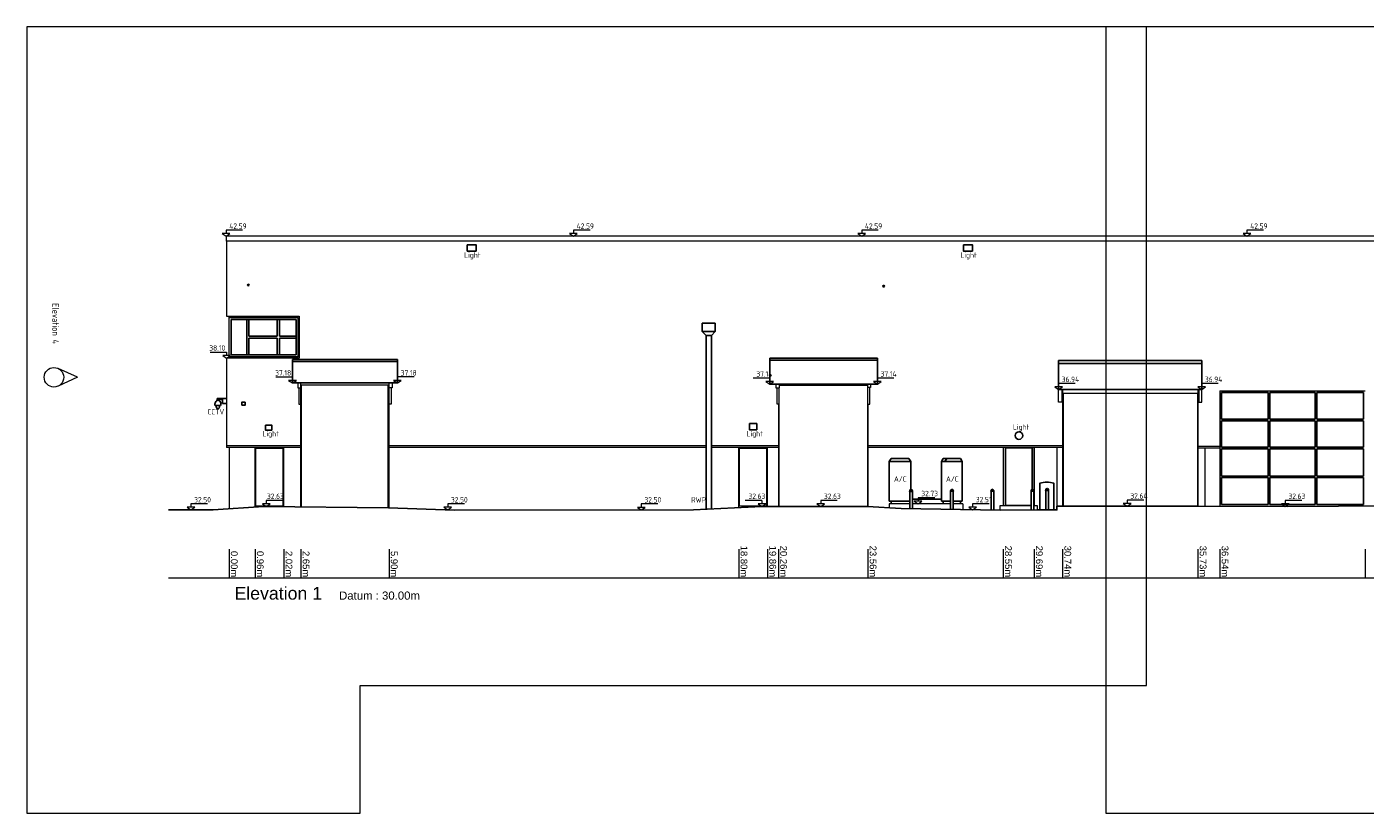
# Model space of a CAD drawing. Header units: metres. Extents: x 526783 to 527427, y 725511 to 725696.
# Tile 1 of 21: x 526783 to 526833, y 725511 to 725540. Entities that reach past the tile are written whole.
import ezdxf
from ezdxf.enums import TextEntityAlignment as Align

# ---------------------------------------------------------------- set-up
doc = ezdxf.new("R2010")
doc.units = ezdxf.units.M
for name, color, linetype, lineweight in [('Door', 8, 'Continuous', 9), ('Text', 7, 'Continuous', 9), ('Wall', 7, 'Continuous', 9)]:
    doc.layers.add(name, color=color, linetype=linetype, lineweight=lineweight)
for name, color, linetype in [('Fixture', 253, 'Continuous'), ('Roof 1', 254, 'Continuous'), ('Service', 254, 'Continuous'), ('Surface', 7, 'Continuous'), ('Window 1', 3, 'Continuous'), ('Window 2', 8, 'Continuous')]:
    doc.layers.add(name, color=color, linetype=linetype)
doc.layers.add('Plot Frames', color=1, linetype='Continuous', lineweight=9, plot=False)
doc.styles.add('arial', font='arial.ttf')
doc.styles.add('ISOCP', font='isocp.shx', dxfattribs={"width": 0.9})

msp = doc.modelspace()

# ---------------------------------------------------------------- linework, layer by layer
at = {"layer": 'Door'}
for p, q in [((526793.423, 725522.615), (526793.423, 725527.1)), ((526796.623, 725522.58), (526796.623, 725527.1)), ((526814.293, 725527.01), (526814.293, 725522.629)), ((526821.513, 725526.81, 0), (526821.513, 725522.64, 0)), ((526826.463, 725526.81, 0), (526826.463, 725522.64, 0)), ((526811.033, 725526.4), (526811.033, 725522.63)), ((526792.743, 725524.77), (526791.743, 725524.77)), ((526791.743, 725522.635), (526791.743, 725524.77)), ((526792.743, 725522.635), (526792.743, 725524.77)), ((526810.583, 725524.77), (526809.583, 725524.77)), ((526809.583, 725522.635), (526809.583, 725524.77)), ((526810.583, 725522.635), (526810.583, 725524.77)), ((526819.373, 725524.8), (526819.373, 725522.66)), ((526820.363, 725524.78), (526819.393, 725524.78)), ((526820.363, 725524.78), (526820.363, 725523.26)), ((526820.383, 725524.8), (526820.383, 725523.26)), ((526792.743, 725522.635), (526791.743, 725522.635)), ((526810.583, 725522.635), (526809.583, 725522.635))]:
    msp.add_line(p, q, dxfattribs=at)
at = {"layer": 'Door', "flags": 128}
msp.add_lwpolyline([(526819.393, 725524.78), (526819.393, 725522.68), (526820.333, 725522.68)], dxfattribs=at)
at = {"layer": 'Fixture'}
for p, q in [((526815.853, 725523.19), (526815.853, 725523.2)), ((526815.853, 725523.19), (526815.953, 725523.19)), ((526815.853, 725522.545), (526815.853, 725523.175)), ((526815.953, 725523.175), (526815.853, 725523.175)), ((526815.953, 725523.2), (526815.953, 725523.19)), ((526815.953, 725523.175), (526815.953, 725522.543)), ((526817.363, 725523.2), (526817.363, 725523.21)), ((526817.363, 725523.2), (526817.463, 725523.2)), ((526817.363, 725522.52), (526817.363, 725523.185)), ((526817.463, 725523.185), (526817.363, 725523.185)), ((526817.463, 725523.21), (526817.463, 725523.2)), ((526817.463, 725523.185), (526817.463, 725522.518)), ((526818.853, 725523.2), (526818.853, 725523.21)), ((526818.853, 725523.2), (526818.953, 725523.2)), ((526818.853, 725522.496), (526818.853, 725523.185)), ((526818.953, 725523.185), (526818.853, 725523.185)), ((526818.953, 725523.21), (526818.953, 725523.2)), ((526818.953, 725523.185), (526818.953, 725522.494)), ((526820.333, 725523.2), (526820.333, 725523.21)), ((526820.333, 725523.2), (526820.433, 725523.2)), ((526820.333, 725522.498), (526820.333, 725523.185)), ((526820.433, 725523.185), (526820.333, 725523.185)), ((526820.433, 725523.21), (526820.433, 725523.2)), ((526820.433, 725523.185), (526820.433, 725522.499)), ((526820.873, 725523.23), (526820.873, 725523.24)), ((526820.873, 725523.23), (526820.973, 725523.23)), ((526820.873, 725522.5), (526820.873, 725523.215)), ((526820.973, 725523.215), (526820.873, 725523.215)), ((526820.973, 725523.24), (526820.973, 725523.23)), ((526820.973, 725523.215), (526820.973, 725522.5))]:
    msp.add_line(p, q, dxfattribs=at)
msp.add_lwpolyline([(526820.653, 725522.5), (526820.653, 725523.48, -0.153846), (526821.173, 725523.48), (526821.173, 725522.5)], format="xyb", dxfattribs=at)
for centre, radius, start, end in [((526815.853, 725523.183), 0.0075, 90, 270), ((526815.853, 725523.183), 0.0075, 90, 270), ((526815.903, 725523.2), 0.05, 0, 180), ((526815.953, 725523.183), 0.0075, 270, 90), ((526817.363, 725523.193), 0.0075, 90, 270), ((526817.363, 725523.193), 0.0075, 90, 270), ((526817.413, 725523.21), 0.05, 0, 180), ((526817.463, 725523.193), 0.0075, 270, 90), ((526818.853, 725523.193), 0.0075, 90, 270), ((526818.853, 725523.193), 0.0075, 90, 270), ((526818.903, 725523.21), 0.05, 0, 180), ((526818.953, 725523.193), 0.0075, 270, 90), ((526820.333, 725523.193), 0.0075, 90, 270), ((526820.333, 725523.193), 0.0075, 90, 270), ((526820.383, 725523.21), 0.05, 0, 180), ((526820.433, 725523.193), 0.0075, 270, 90), ((526820.873, 725523.223), 0.0075, 90, 270), ((526820.873, 725523.223), 0.0075, 90, 270), ((526820.923, 725523.24), 0.05, 0, 180), ((526820.973, 725523.223), 0.0075, 270, 90)]:
    msp.add_arc(centre, radius, start, end, dxfattribs=at)
at = {"layer": 'Plot Frames'}
for points in [[(526783.293, 725511.315), (526795.587, 725511.315), (526795.587, 725516.028), (526824.593, 725516.028), (526824.593, 725540.315), (526783.293, 725540.315)], [(526823.085, 725511.315), (526835.379, 725511.315), (526835.379, 725516.028), (526864.385, 725516.028), (526864.385, 725540.315), (526823.085, 725540.315)]]:
    msp.add_lwpolyline(points, close=True, dxfattribs=at)
at = {"layer": 'Roof 1'}
for p, q in [((526793.093, 725528.05), (526796.963, 725528.05)), ((526793.093, 725527.18), (526793.093, 725528.05)), ((526793.093, 725527.97), (526796.963, 725527.97)), ((526796.963, 725527.18), (526796.963, 725528.05)), ((526810.693, 725527.14), (526810.693, 725528.1)), ((526810.693, 725528.1), (526814.663, 725528.1)), ((526814.663, 725528.02), (526810.693, 725528.02)), ((526814.663, 725527.14), (526814.663, 725528.1)), ((526821.343, 725526.94, 0), (526821.343, 725528.01, 0)), ((526821.343, 725528.01, 0), (526826.623, 725528.01, 0)), ((526821.343, 725527.9, 0), (526826.623, 725527.9, 0)), ((526826.623, 725526.94, 0), (526826.623, 725528.01, 0)), ((526793.093, 725527.18), (526796.963, 725527.18)), ((526814.663, 725527.14), (526810.693, 725527.14)), ((526821.343, 725526.94, 0), (526826.623, 725526.94, 0))]:
    msp.add_line(p, q, dxfattribs=at)
at = {"layer": 'Service'}
for p, q in [((526808.683, 725529.38), (526808.203, 725529.38)), ((526808.203, 725529.08), (526808.203, 725529.38)), ((526808.683, 725529.08), (526808.683, 725529.38)), ((526808.343, 725528.93), (526808.203, 725529.08)), ((526808.683, 725529.08), (526808.203, 725529.08)), ((526808.343, 725528.93), (526808.343, 725522.524)), ((526808.343, 725528.93), (526808.543, 725528.93)), ((526808.543, 725528.93), (526808.683, 725529.08)), ((526808.543, 725528.93), (526808.543, 725522.534)), ((526790.243, 725526.35), (526790.443, 725526.35)), ((526790.283, 725526.35), (526790.283, 725526.3)), ((526790.313, 725526.535), (526790.313, 725526.61)), ((526790.313, 725526.61), (526790.663, 725526.61)), ((526790.383, 725526.53), (526790.383, 725526.57)), ((526790.383, 725526.57), (526790.513, 725526.57)), ((526790.404, 725526.35), (526790.404, 725526.3)), ((526790.513, 725526.61), (526790.513, 725526.42)), ((526790.513, 725526.42), (526790.663, 725526.42)), ((526815.103, 725524.29), (526815.173, 725524.4)), ((526815.173, 725524.4), (526815.823, 725524.4)), ((526815.893, 725524.29), (526815.823, 725524.4)), ((526817.023, 725524.29), (526817.093, 725524.4)), ((526817.723, 725524.4), (526817.093, 725524.4)), ((526817.153, 725524.29), (526817.223, 725524.4)), ((526817.793, 725524.29), (526817.723, 725524.4)), ((526815.103, 725524.29), (526815.103, 725522.82)), ((526815.893, 725524.29), (526815.103, 725524.29)), ((526815.893, 725524.29), (526815.893, 725523.249)), ((526817.023, 725524.29), (526817.023, 725522.82)), ((526817.793, 725524.29), (526817.023, 725524.29)), ((526817.793, 725524.29), (526817.793, 725522.82)), ((526817.023, 725522.89), (526815.953, 725522.89)), ((526815.853, 725522.82), (526815.103, 725522.82)), ((526817.363, 725522.82), (526817.023, 725522.82)), ((526817.793, 725522.82), (526817.463, 725522.82))]:
    msp.add_line(p, q, dxfattribs=at)
for points in [[(526799.535, 725532.275), (526799.865, 725532.275), (526799.865, 725532.045), (526799.535, 725532.045)], [(526817.835, 725532.275), (526818.165, 725532.275), (526818.165, 725532.045), (526817.835, 725532.045)], [(526791.223, 725526.36), (526791.343, 725526.36), (526791.343, 725526.47), (526791.223, 725526.47)], [(526792.333, 725525.44), (526792.103, 725525.44), (526792.103, 725525.62), (526792.333, 725525.62)], [(526809.946, 725525.685), (526810.216, 725525.685), (526810.216, 725525.455), (526809.946, 725525.455)]]:
    msp.add_lwpolyline(points, close=True, dxfattribs=at)
at = {"layer": 'Service', "elevation": 0, "flags": 128}
msp.add_lwpolyline([(526790.443, 725526.35, 0.474138), (526790.344, 725526.545, 0.47532), (526790.243, 725526.35, -0.47532)], format="xyb", dxfattribs=at)
at = {"layer": 'Service'}
for points in [[(526815.173, 725522.73), (526815.173, 725522.82)], [(526817.093, 725522.82), (526817.093, 725522.73)], [(526817.733, 725522.73), (526817.733, 725522.82)]]:
    msp.add_lwpolyline(points, dxfattribs=at)
at = {"layer": 'Service', "elevation": 0}
msp.add_lwpolyline([(526815.853, 725522.82), (526815.853, 725522.73)], dxfattribs=at)
at = {"layer": 'Service'}
for centre, radius in [((526791.463, 725530.79), 0.03), ((526814.893, 725530.75), 0.03), ((526819.883, 725525.24), 0.14)]:
    msp.add_circle(centre, radius, dxfattribs=at)
msp.add_arc((526790.344, 725526.3), 0.0604, 180, 0, dxfattribs=at)
at = {"layer": 'Surface', "flags": 128}
msp.add_lwpolyline([(526788.524, 725522.5), (526790.173, 725522.5), (526792.023, 725522.63), (526796.633, 725522.58), (526799.063, 725522.49), (526807.883, 725522.5), (526810.403, 725522.63)], dxfattribs=at)
at = {"layer": 'Surface', "elevation": 0, "flags": 128}
msp.add_lwpolyline([(526810.403, 725522.63), (526814.303, 725522.63), (526815.543, 725522.55), (526819.193, 725522.49), (526820.553, 725522.5), (526821.283, 725522.5), (526821.283, 725522.64), (526826.463, 725522.64), (526829.793, 725522.63), (526833.543, 725522.65), (526838.403, 725522.64), (526838.613, 725522.61), (526846.183, 725522.61), (526847.363, 725522.58), (526856.363, 725522.58), (526856.923, 725522.51), (526857.743, 725522.49), (526862.433, 725522.49), (526863.493, 725522.55), (526865.271, 725522.55)], dxfattribs=at)
at = {"layer": 'Text', "extrusion": (-1.23834e-12, -0.010332, 0.999947)}
for p, q in [((526791.255, 725532.811), (526790.643, 725532.811)), ((526790.643, 725532.811), (526790.643, 725532.687)), ((526804.065, 725532.811), (526803.453, 725532.811)), ((526803.453, 725532.811), (526803.453, 725532.687)), ((526814.695, 725532.811), (526814.083, 725532.811)), ((526814.083, 725532.811), (526814.083, 725532.687)), ((526828.905, 725532.811), (526828.293, 725532.811)), ((526828.293, 725532.811), (526828.293, 725532.687)), ((526790.643, 725532.687), (526790.501, 725532.687)), ((526790.501, 725532.687), (526790.643, 725532.59)), ((526790.643, 725532.59), (526790.786, 725532.687)), ((526790.786, 725532.687), (526790.643, 725532.687)), ((526803.453, 725532.687), (526803.311, 725532.687)), ((526803.311, 725532.687), (526803.453, 725532.59)), ((526803.453, 725532.59), (526803.596, 725532.687)), ((526803.596, 725532.687), (526803.453, 725532.687)), ((526814.083, 725532.687), (526813.941, 725532.687)), ((526813.941, 725532.687), (526814.083, 725532.59)), ((526814.083, 725532.59), (526814.226, 725532.687)), ((526814.226, 725532.687), (526814.083, 725532.687)), ((526828.293, 725532.687), (526828.151, 725532.687)), ((526828.151, 725532.687), (526828.293, 725532.59)), ((526828.293, 725532.59), (526828.436, 725532.687)), ((526828.436, 725532.687), (526828.293, 725532.687)), ((526790.663, 725528.321), (526790.663, 725528.197)), ((526790.663, 725528.197), (526790.521, 725528.197)), ((526790.521, 725528.197), (526790.663, 725528.1)), ((526790.663, 725528.1), (526790.806, 725528.197)), ((526790.806, 725528.197), (526790.663, 725528.197)), ((526793.093, 725527.277), (526792.951, 725527.277)), ((526792.951, 725527.277), (526793.093, 725527.18)), ((526793.093, 725527.401), (526793.093, 725527.277)), ((526793.093, 725527.18), (526793.236, 725527.277)), ((526793.236, 725527.277), (526793.093, 725527.277)), ((526796.963, 725527.277), (526796.821, 725527.277)), ((526796.821, 725527.277), (526796.963, 725527.18)), ((526797.575, 725527.401), (526796.963, 725527.401)), ((526796.963, 725527.401), (526796.963, 725527.277)), ((526796.963, 725527.18), (526797.106, 725527.277)), ((526797.106, 725527.277), (526796.963, 725527.277)), ((526810.693, 725527.361), (526810.082, 725527.361)), ((526810.693, 725527.361), (526810.693, 725527.237)), ((526815.275, 725527.361), (526814.663, 725527.361)), ((526814.663, 725527.361), (526814.663, 725527.237)), ((526810.693, 725527.237), (526810.551, 725527.237)), ((526810.551, 725527.237), (526810.693, 725527.14)), ((526810.693, 725527.14), (526810.836, 725527.237)), ((526810.836, 725527.237), (526810.693, 725527.237)), ((526814.663, 725527.237), (526814.521, 725527.237)), ((526814.521, 725527.237), (526814.663, 725527.14)), ((526814.663, 725527.14), (526814.806, 725527.237)), ((526814.806, 725527.237), (526814.663, 725527.237)), ((526821.343, 725527.037, 0), (526821.201, 725527.037, 0)), ((526821.201, 725527.037, 0), (526821.343, 725526.94, 0)), ((526821.955, 725527.161, 0), (526821.343, 725527.161, 0)), ((526821.343, 725527.161, 0), (526821.343, 725527.037, 0)), ((526821.343, 725526.94, 0), (526821.486, 725527.037, 0)), ((526821.486, 725527.037, 0), (526821.343, 725527.037, 0)), ((526826.623, 725527.037, 0), (526826.481, 725527.037, 0)), ((526826.481, 725527.037, 0), (526826.623, 725526.94, 0)), ((526827.235, 725527.161, 0), (526826.623, 725527.161, 0)), ((526826.623, 725527.161, 0), (526826.623, 725527.037, 0)), ((526826.623, 725526.94, 0), (526826.766, 725527.037, 0)), ((526826.766, 725527.037, 0), (526826.623, 725527.037, 0)), ((526792.735, 725522.85), (526792.124, 725522.85)), ((526792.124, 725522.85), (526792.124, 725522.726)), ((526810.403, 725522.851), (526809.792, 725522.851)), ((526810.403, 725522.851), (526810.403, 725522.727)), ((526813.185, 725522.851), (526812.573, 725522.851)), ((526812.573, 725522.851), (526812.573, 725522.727)), ((526816.775, 725522.951), (526816.163, 725522.951)), ((526816.163, 725522.951), (526816.163, 725522.827)), ((526824.485, 725522.861), (526823.873, 725522.861)), ((526823.873, 725522.861), (526823.873, 725522.737)), ((526830.315, 725522.851), (526829.703, 725522.851)), ((526829.703, 725522.851), (526829.703, 725522.727)), ((526789.349, 725522.597), (526789.206, 725522.597)), ((526789.206, 725522.597), (526789.349, 725522.5)), ((526789.96, 725522.721), (526789.349, 725522.721)), ((526789.349, 725522.721), (526789.349, 725522.597)), ((526789.349, 725522.5), (526789.492, 725522.597)), ((526789.492, 725522.597), (526789.349, 725522.597)), ((526792.124, 725522.726), (526791.981, 725522.726)), ((526791.981, 725522.726), (526792.124, 725522.629)), ((526792.124, 725522.629), (526792.267, 725522.726)), ((526792.267, 725522.726), (526792.124, 725522.726)), ((526798.818, 725522.596), (526798.675, 725522.596)), ((526798.675, 725522.596), (526798.818, 725522.499)), ((526799.43, 725522.72), (526798.818, 725522.72)), ((526798.818, 725522.72), (526798.818, 725522.596)), ((526798.818, 725522.499), (526798.961, 725522.596)), ((526798.961, 725522.596), (526798.818, 725522.596)), ((526805.953, 725522.594), (526805.81, 725522.594)), ((526805.81, 725522.594), (526805.953, 725522.498)), ((526806.565, 725522.719), (526805.953, 725522.719)), ((526805.953, 725522.719), (526805.953, 725522.594)), ((526805.953, 725522.498), (526806.096, 725522.594)), ((526806.096, 725522.594), (526805.953, 725522.594)), ((526810.403, 725522.727), (526810.261, 725522.727)), ((526810.261, 725522.727), (526810.403, 725522.63)), ((526810.403, 725522.63), (526810.546, 725522.727)), ((526810.546, 725522.727), (526810.403, 725522.727)), ((526812.573, 725522.727), (526812.431, 725522.727)), ((526812.431, 725522.727), (526812.573, 725522.63)), ((526812.573, 725522.63), (526812.716, 725522.727)), ((526812.716, 725522.727), (526812.573, 725522.727)), ((526816.163, 725522.827), (526816.021, 725522.827)), ((526816.021, 725522.827), (526816.163, 725522.73)), ((526816.163, 725522.73), (526816.306, 725522.827)), ((526816.306, 725522.827), (526816.163, 725522.827)), ((526818.174, 725522.603), (526818.031, 725522.603)), ((526818.031, 725522.603), (526818.174, 725522.507)), ((526818.786, 725522.727), (526818.174, 725522.727)), ((526818.174, 725522.727), (526818.174, 725522.603)), ((526818.174, 725522.507), (526818.317, 725522.603)), ((526818.317, 725522.603), (526818.174, 725522.603)), ((526823.873, 725522.737), (526823.731, 725522.737)), ((526823.731, 725522.737), (526823.873, 725522.64)), ((526823.873, 725522.64), (526824.016, 725522.737)), ((526824.016, 725522.737), (526823.873, 725522.737)), ((526829.703, 725522.727), (526829.561, 725522.727)), ((526829.561, 725522.727), (526829.703, 725522.63)), ((526829.703, 725522.63), (526829.846, 725522.727)), ((526829.846, 725522.727), (526829.703, 725522.727))]:
    msp.add_line(p, q, dxfattribs=at)
at = {"layer": 'Text', "extrusion": (1.2384e-12, -0.010332, 0.999947)}
for p, q in [((526790.052, 725528.321), (526790.663, 725528.321)), ((526792.482, 725527.401), (526793.093, 725527.401))]:
    msp.add_line(p, q, dxfattribs=at)
at = {"layer": 'Text', "color": 8}
for p, q in [((526785.159, 725527.391, 0), (526784.445, 725527.718, 0)), ((526785.159, 725527.391, 0), (526784.445, 725527.064, 0)), ((526790.753, 725521.051), (526790.753, 725520)), ((526791.713, 725521.051), (526791.713, 725520)), ((526792.773, 725521.051), (526792.773, 725520)), ((526793.403, 725521.051), (526793.403, 725520)), ((526796.653, 725521.051), (526796.653, 725520)), ((526809.553, 725521.051), (526809.553, 725520)), ((526810.613, 725521.051), (526810.613, 725520)), ((526811.013, 725521.051), (526811.013, 725520)), ((526814.313, 725521.051), (526814.313, 725520)), ((526819.303, 725521.051), (526819.303, 725520)), ((526820.443, 725521.051), (526820.443, 725520)), ((526821.493, 725521.051, 0), (526821.493, 725520, 0)), ((526826.483, 725521.051, 0), (526826.483, 725520, 0)), ((526827.293, 725521.051), (526827.293, 725520)), ((526832.653, 725521.051), (526832.653, 725520))]:
    msp.add_line(p, q, dxfattribs=at)
at = {"layer": 'Text', "color": 8, "extrusion": (0, 1, 0)}
msp.add_line((526788.524, 725520), (526883.323, 725520), dxfattribs=at)
at = {"layer": 'Text', "color": 8}
msp.add_circle((526784.295, 725527.391, 0), 0.36, dxfattribs=at)
at = {"layer": 'Wall'}
for p, q in [((526810.653, 725532.59), (526790.643, 725532.59)), ((526790.643, 725532.59), (526790.643, 725532.41)), ((526810.653, 725532.41), (526790.643, 725532.41)), ((526790.663, 725532.41), (526790.663, 725529.64)), ((526875.333, 725532.59), (526810.653, 725532.59)), ((526875.333, 725532.41), (526810.653, 725532.41)), ((526790.753, 725528.1), (526790.753, 725529.64)), ((526790.663, 725528.1), (526790.663, 725524.8)), ((526793.293, 725527.18), (526793.293, 725527)), ((526793.293, 725527), (526793.403, 725527)), ((526793.323, 725527), (526793.323, 725526.4)), ((526793.403, 725522.615), (526793.403, 725527.18)), ((526796.653, 725527.1), (526793.403, 725527.1)), ((526793.403, 725527), (526793.403, 725527.1)), ((526796.653, 725522.579), (526796.653, 725527.18)), ((526796.653, 725527), (526796.653, 725527.1)), ((526796.763, 725527), (526796.653, 725527)), ((526796.733, 725527), (526796.733, 725526.4)), ((526796.763, 725527.18), (526796.763, 725527)), ((526810.923, 725527.14), (526810.923, 725527)), ((526810.923, 725527), (526811.043, 725527)), ((526811.043, 725527.14), (526811.043, 725527)), ((526811.043, 725527.1), (526814.293, 725527.1)), ((526814.293, 725527.14), (526814.293, 725527.01)), ((526814.413, 725527.01), (526814.293, 725527.01)), ((526814.303, 725527.01), (526814.303, 725526.4)), ((526814.383, 725526.4), (526814.383, 725527.01)), ((526814.413, 725527.14), (526814.413, 725527.01)), ((526821.343, 725526.47, 0), (526821.343, 725526.94, 0)), ((526821.463, 725526.94, 0), (526821.463, 725526.47, 0)), ((526821.493, 725526.94, 0), (526821.493, 725522.64, 0)), ((526821.493, 725526.81, 0), (526826.483, 725526.81, 0)), ((526826.483, 725526.94, 0), (526826.483, 725522.64, 0)), ((526826.513, 725526.94, 0), (526826.513, 725526.47, 0)), ((526826.623, 725526.47, 0), (526826.623, 725526.94, 0)), ((526827.293, 725526.89), (526827.293, 725522.638)), ((526827.293, 725526.89), (526832.653, 725526.89)), ((526793.323, 725526.4), (526793.403, 725526.4)), ((526796.733, 725526.4), (526796.653, 725526.4)), ((526811.013, 725526.4), (526811.013, 725522.63)), ((526814.303, 725526.4), (526814.383, 725526.4)), ((526814.313, 725526.4), (526814.313, 725522.629)), ((526821.463, 725526.47, 0), (526821.343, 725526.47, 0)), ((526826.513, 725526.47, 0), (526826.623, 725526.47, 0)), ((526793.403, 725524.86), (526790.663, 725524.86)), ((526808.343, 725524.86), (526796.653, 725524.86)), ((526811.013, 725524.86), (526808.543, 725524.86)), ((526821.493, 725524.86), (526814.313, 725524.86)), ((526827.293, 725524.84), (526826.483, 725524.84)), ((526793.403, 725524.8), (526790.663, 725524.8)), ((526790.753, 725524.8), (526790.753, 725522.534)), ((526791.713, 725522.608), (526791.713, 725524.8)), ((526792.773, 725522.622), (526792.773, 725524.8)), ((526808.343, 725524.8), (526796.653, 725524.8)), ((526810.653, 725524.8), (526808.543, 725524.8)), ((526809.553, 725522.586), (526809.553, 725524.8)), ((526810.613, 725522.63), (526810.613, 725524.8)), ((526811.013, 725524.8), (526810.653, 725524.8)), ((526821.493, 725524.8), (526814.313, 725524.8)), ((526819.303, 725524.8), (526819.303, 725522.66)), ((526820.443, 725524.8), (526820.443, 725522.66)), ((526821.283, 725524.8, 0), (526821.283, 725522.64, 0)), ((526827.293, 725524.78), (526826.483, 725524.78)), ((526826.733, 725524.78), (526826.733, 725522.639)), ((526815.093, 725522.73), (526815.093, 725522.579)), ((526815.853, 725522.73), (526815.093, 725522.73)), ((526817.363, 725522.73), (526815.953, 725522.73)), ((526817.813, 725522.73), (526817.463, 725522.73)), ((526817.813, 725522.73), (526817.813, 725522.513))]:
    msp.add_line(p, q, dxfattribs=at)
for points in [[(526790.663, 725529.64), (526793.343, 725529.64), (526793.343, 725528.1), (526790.663, 725528.1)], [(526811.033, 725527), (526811.033, 725526.4), (526810.963, 725526.4), (526810.963, 725527)]]:
    msp.add_lwpolyline(points, dxfattribs=at)
at = {"layer": 'Wall', "flags": 128}
for points in [[(526819.193, 725522.49), (526819.193, 725522.66), (526820.333, 725522.66)], [(526820.433, 725522.66), (526820.553, 725522.66)], [(526820.553, 725522.66), (526820.553, 725522.5)]]:
    msp.add_lwpolyline(points, dxfattribs=at)
at = {"layer": 'Window 1'}
for p, q in [((526791.403, 725528.22), (526791.403, 725529.52)), ((526791.483, 725528.91), (526791.483, 725529.52)), ((526792.533, 725528.91), (526792.533, 725529.52)), ((526792.613, 725528.91), (526792.613, 725529.52)), ((526792.533, 725528.91), (526791.483, 725528.91)), ((526791.483, 725528.22), (526791.483, 725528.83)), ((526792.533, 725528.83), (526791.483, 725528.83)), ((526792.533, 725528.22), (526792.533, 725528.83)), ((526793.223, 725528.91), (526792.613, 725528.91)), ((526792.613, 725528.22), (526792.613, 725528.83)), ((526793.223, 725528.83), (526792.613, 725528.83)), ((526827.353, 725526.83), (526827.353, 725525.85)), ((526827.353, 725526.83), (526829.073, 725526.83)), ((526829.073, 725526.83), (526829.073, 725525.85)), ((526829.133, 725526.83), (526830.813, 725526.83)), ((526829.133, 725526.83), (526829.133, 725525.85)), ((526830.813, 725526.83), (526830.813, 725525.85)), ((526830.873, 725526.83), (526832.593, 725526.83)), ((526830.873, 725526.83), (526830.873, 725525.85)), ((526832.593, 725526.83), (526832.593, 725525.85)), ((526827.353, 725525.85), (526829.073, 725525.85)), ((526829.133, 725525.85), (526830.813, 725525.85)), ((526830.873, 725525.85), (526832.593, 725525.85)), ((526827.353, 725525.79), (526827.353, 725524.81)), ((526827.353, 725525.79), (526829.073, 725525.79)), ((526829.073, 725525.79), (526829.073, 725524.81)), ((526829.133, 725525.79), (526830.813, 725525.79)), ((526829.133, 725525.79), (526829.133, 725524.81)), ((526830.813, 725525.79), (526830.813, 725524.81)), ((526830.873, 725525.79), (526832.593, 725525.79)), ((526830.873, 725525.79), (526830.873, 725524.81)), ((526832.593, 725525.79), (526832.593, 725524.81)), ((526827.353, 725524.81), (526829.073, 725524.81)), ((526829.133, 725524.81), (526830.813, 725524.81)), ((526830.873, 725524.81), (526832.593, 725524.81)), ((526827.353, 725524.75), (526827.353, 725523.75)), ((526827.353, 725524.75), (526829.073, 725524.75)), ((526829.073, 725524.75), (526829.073, 725523.75)), ((526829.133, 725524.75), (526829.133, 725523.75)), ((526829.133, 725524.75), (526830.813, 725524.75)), ((526830.813, 725524.75), (526830.813, 725523.75)), ((526830.873, 725524.75), (526832.593, 725524.75)), ((526830.873, 725524.75), (526830.873, 725523.75)), ((526832.593, 725524.75), (526832.593, 725523.75)), ((526827.353, 725523.75), (526829.073, 725523.75)), ((526827.353, 725523.69), (526827.353, 725522.7)), ((526827.353, 725523.69), (526829.073, 725523.69)), ((526829.073, 725523.69), (526829.073, 725522.7)), ((526829.133, 725523.75), (526830.813, 725523.75)), ((526829.133, 725523.69), (526829.133, 725522.7)), ((526829.133, 725523.69), (526830.813, 725523.69)), ((526830.813, 725523.69), (526830.813, 725522.7)), ((526830.873, 725523.75), (526832.593, 725523.75)), ((526830.873, 725523.69), (526832.593, 725523.69)), ((526830.873, 725523.69), (526830.873, 725522.7)), ((526832.593, 725523.69), (526832.593, 725522.7)), ((526827.353, 725522.7), (526829.073, 725522.7)), ((526829.133, 725522.7), (526830.813, 725522.7)), ((526830.873, 725522.7), (526832.593, 725522.7))]:
    msp.add_line(p, q, dxfattribs=at)
msp.add_lwpolyline([(526790.833, 725529.52), (526793.223, 725529.52), (526793.223, 725528.22), (526790.833, 725528.22)], close=True, dxfattribs=at)
at = {"layer": 'Window 2'}
for p, q in [((526790.753, 725529.6), (526793.303, 725529.6)), ((526793.303, 725529.6), (526793.303, 725528.14)), ((526793.303, 725528.14), (526790.753, 725528.14))]:
    msp.add_line(p, q, dxfattribs=at)

# ---------------------------------------------------------------- texts
at = {"layer": 'Text', "style": 'ISOCP', "width": 0.9}
for s, p in [('42.59', (526790.761, 725532.864, 0)), ('42.59', (526803.571, 725532.864)), ('42.59', (526814.201, 725532.864, 0)), ('42.59', (526828.411, 725532.864, 0)), ('Light', (526799.423, 725531.8)), ('Light', (526817.723, 725531.8)), ('38.10', (526790.024, 725528.374)), ('37.18', (526792.454, 725527.454, 0)), ('37.18', (526797.081, 725527.454)), ('37.14', (526810.199, 725527.414)), ('37.14', (526814.781, 725527.414)), ('36.94', (526821.461, 725527.214, 0)), ('36.94', (526826.741, 725527.214, 0)), ('CCTV', (526789.953, 725526.02)), ('Light', (526791.985, 725525.21)), ('Light', (526809.835, 725525.21)), ('Light', (526819.663, 725525.46)), ('A/C', (526815.273, 725523.54)), ('A/C', (526817.193, 725523.54)), ('32.50', (526789.466, 725522.774, 0)), ('32.63', (526792.151, 725522.903)), ('32.50', (526798.935, 725522.773)), ('32.50', (526806.071, 725522.772)), ('RWP', (526807.793, 725522.77)), ('32.63', (526809.909, 725522.904)), ('32.63', (526812.691, 725522.904)), ('32.73', (526816.281, 725523.004)), ('32.51', (526818.292, 725522.781)), ('32.64', (526823.991, 725522.914)), ('32.63', (526829.821, 725522.904))]:
    msp.add_text(s, height=0.2, dxfattribs=at).set_placement(p)
at = {"layer": 'Text', "color": 8, "style": 'ISOCP', "width": 0.9}
msp.add_text('Elevation 4', height=0.25, rotation=270, dxfattribs=at).set_placement((526784.231, 725530.124, 0))
at = {"layer": 'Text', "color": 8, "style": 'arial'}
for s, p in [('0.00m', (526790.819, 725520.016)), ('0.96m', (526791.779, 725520.016)), ('2.02m', (526792.839, 725520.016)), ('2.65m', (526793.469, 725520.016)), ('5.90m', (526796.719, 725520.016)), ('18.80m', (526809.619, 725520.016)), ('19.86m', (526810.679, 725520.016)), ('20.26m', (526811.079, 725520.016)), ('23.56m', (526814.379, 725520.016)), ('28.55m', (526819.369, 725520.016)), ('29.69m', (526820.509, 725520.016)), ('30.74m', (526821.559, 725520.016, 0)), ('35.73m', (526826.549, 725520.016, 0)), ('36.54m', (526827.359, 725520.016))]:
    msp.add_text(s, height=0.25, rotation=270, dxfattribs=at).set_placement(p, align=Align.RIGHT)
at = {"layer": 'Text', "color": 8, "style": 'arial', "oblique": 360, "width": 1.000053}
msp.add_text('Elevation 1', height=0.46743, rotation=360, dxfattribs=at).set_placement((526790.953, 725519.192))
at = {"layer": 'Text', "color": 93, "true_color": 0x64b464, "style": 'arial', "oblique": 360, "width": 1.000053}
msp.add_text('Datum : 30.00m', height=0.29998, rotation=360, dxfattribs=at).set_placement((526794.811, 725519.191))

doc.saveas('drawing.dxf')
